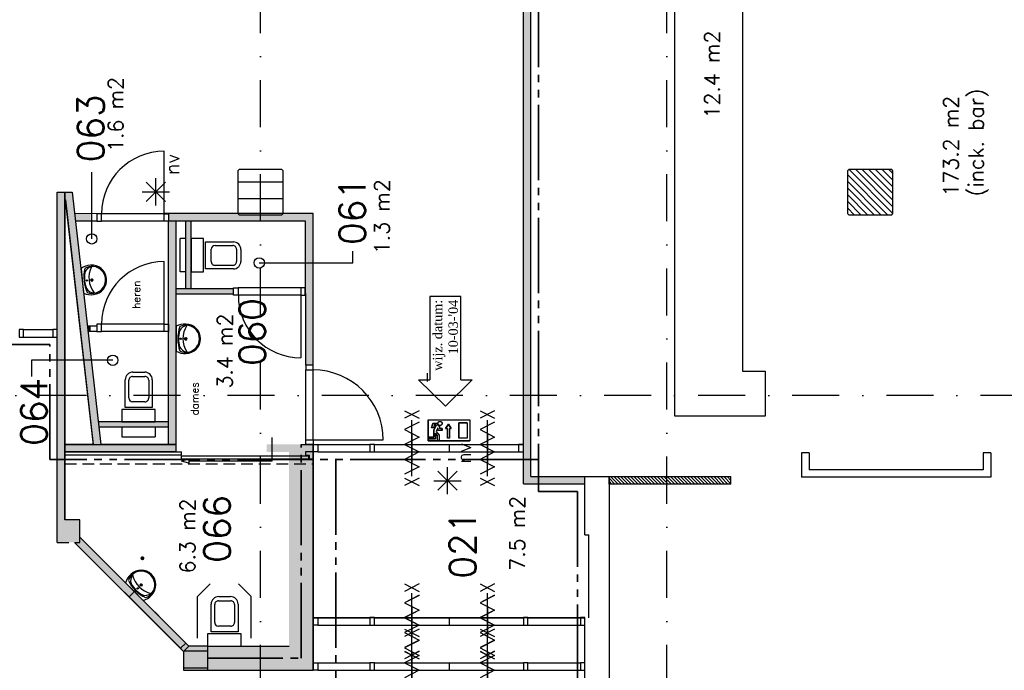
# Model space of a CAD drawing. Extents: x 36324 to 146208, y -50294 to 26426.
# Tile 9 of 39: x 58564 to 71644, y -27853 to -19212. Entities that reach past the tile are written whole.
import ezdxf
from ezdxf.enums import TextEntityAlignment as Align

# ---------------------------------------------------------------- set-up
doc = ezdxf.new("R2010")
doc.units = 0
doc.header["$LTSCALE"] = 100
for name, pattern in [('B0302', [12.5, 6.25, -3.125, 0, -3.125]), ('B0701', [2.34375, 1.5625, -0.78125]), ('B0804', [15, 10, -1, 1, -1, 1, -1])]:
    doc.linetypes.add(name, pattern=pattern)
for name, color, linetype in [('Bouwkundig', 253, 'CONTINUOUS'), ('Bouwkundig hatch', 254, 'CONTINUOUS'), ('Bouwkundig tekst', 252, 'CONTINUOUS'), ('Stramien', 252, 'B0302')]:
    doc.layers.add(name, color=color, linetype=linetype)
doc.layers.add('brandscheiding', color=40, linetype='B0804', lineweight=35)
doc.styles.add('bouwk tekst', font='romans.shx')
doc.styles.get("Standard").update_dxf_attribs({"font": 'romans.shx'})

# ---------------------------------------------------------------- blocks, each defined once
blk = doc.blocks.new('*U3')
at = {"layer": 'Bouwkundig', "color": 0, "linetype": 'ByBlock'}
for p, q in [((-24, 204), (-24, 221)), ((-22, 201), (-22, 224)), ((-21, 198), (-21, 227)), ((-19, 196), (-19, 229)), ((-18, 195), (-18, 230)), ((-16, 193), (-16, 232)), ((-15, 192), (-15, 233)), ((-13, 191), (-13, 234)), ((-12, 190), (-12, 235)), ((-10, 190), (-10, 235)), ((-9, 189), (-9, 236)), ((-7, 189), (-7, 236)), ((-6, 188), (-6, 237)), ((-4, 188), (-4, 237)), ((-3, 188), (-3, 237)), ((-1, 188), (-1, 237)), ((0, 188), (0, 237)), ((2, 188), (2, 237)), ((3, 188), (3, 237)), ((5, 188), (5, 237)), ((6, 188), (6, 237)), ((8, 189), (8, 236)), ((9, 189), (9, 236)), ((11, 190), (11, 235)), ((12, 191), (12, 234)), ((14, 192), (14, 233)), ((15, 193), (15, 232)), ((17, 194), (17, 231)), ((18, 195), (18, 230)), ((20, 197), (20, 228)), ((21, 199), (21, 226)), ((23, 202), (23, 223)), ((24, 206), (24, 219))]:
    blk.add_line(p, q, dxfattribs=at)
blk = doc.blocks.new('Wastafel.12')
at = {"layer": 'Bouwkundig', "color": 0, "linetype": 'Continuous'}
blk.add_line((-275, 0), (275, 0), dxfattribs=at)
for centre, radius in [((0, 212), 25), ((0, 100), 15)]:
    blk.add_circle(centre, radius, dxfattribs=at)
for centre, radius, start, end in [((0, 215), 325, 0, 179.99), ((0, 215), 300, 333.4391, 206.5609), ((-92, 257), 200, 186.4199, 245.4056), ((0, 692), 542, 237.5664, 302.4336), ((92, 257), 200, 294.5944, 353.5801), ((74, 195), 400, 177.0675, 209.1096), ((0, 890), 852, 251.644, 288.356), ((0, 675), 625, 253.7398, 286.2602), ((-74, 195), 400, 330.8904, 2.9325)]:
    blk.add_arc(centre, radius, start, end, dxfattribs=at)
blk.add_blockref('*U3', (0, 0), dxfattribs=at)
blk = doc.blocks.new('wastafel')
at = {"layer": 'Bouwkundig', "color": 0, "linetype": 'Continuous', "xscale": 0.5999999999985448, "yscale": 0.5999999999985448, "zscale": 0.5999999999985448}
blk.add_blockref('Wastafel.12', (0, 0), dxfattribs=at)

msp = doc.modelspace()

# ---------------------------------------------------------------- hatches: boundary and pattern name
at = {"layer": 'Bouwkundig hatch', "linetype": 'Continuous', "ltscale": 0.2}
for points in [[(65256.9, -17427.2), (65256.9, -22068.4), (65354.4, -22068.4), (65354.4, -21193.6), (65355.9, -21193.6), (65355.9, -17427.2)], [(59295.7, -21787.7), (59307, -21887.7), (59507.4, -21887.7), (59507.4, -21788.7)], [(65256.9, -22068.4), (65256.9, -25378), (66073.3, -25378), (66073.3, -25279), (65355.9, -25279), (65355.9, -23846.7), (65354.4, -23846.7), (65354.4, -22068.4)], [(59464.8, -23282.7), (59472.7, -23352.7), (59507.4, -23352.7), (59507.4, -23282.7)]]:
    msp.add_hatch(color=256, dxfattribs=at).paths.add_polyline_path(points)
at = {"layer": 'Bouwkundig hatch', "linetype": 'Continuous'}
h = msp.add_hatch(dxfattribs=at)
h.set_pattern_fill('ANSI31', color=256, scale=500, angle=90, style=0)
h.set_pattern_definition([(135, (56555.116, -131478.473), (-44.194174, -44.194174), [])])
h.paths.add_polyline_path([(70148.3, -21802.7), (70163.3, -21787.7), (70163.3, -21217.7), (70148.3, -21202.7), (69578.3, -21202.7), (69563.3, -21217.7), (69563.3, -21787.7), (69578.3, -21802.7)])
for points in [[(59063.3, -25853.7), (59063.3, -26153.7), (59363.3, -26153.7), (59363.3, -25853.7), (59163.3, -25853.7), (59163.3, -24852.7), (59162.3, -21602.7), (59173.8, -21602.7), (59541.8, -24852.7), (59642.5, -24852.7), (59263.4, -21502.7), (59063.3, -21502.7)], [(60543.3, -21787.7), (60543.3, -21887.7), (62363.3, -21887.7), (62364.3, -23798.9), (62463.3, -23798.9), (62463.3, -21787.7), (62063.3, -21787.7), (62048.3, -21802.7), (61478.3, -21802.7), (61463.3, -21787.7)], [(60543.3, -24852.7), (60643.3, -24852.7), (60643.3, -23449.3), (60642.3, -23218.3, -0.0010688), (60643.3, -23218.3), (60643.3, -21887.7), (60543.3, -21887.7)], [(60773.3, -22787.7), (60843.3, -22787.7), (60843.3, -21887.7), (60773.3, -21887.7)], [(60643.3, -22787.7), (60643.3, -22857.7), (61405.3, -22857.7), (61405.3, -22787.7)], [(59608.5, -24552.7), (59616.4, -24622.7), (60543.3, -24622.7), (60543.3, -24552.7)], [(59642.3, -24852.7), (59163.3, -24852.7), (59163.3, -24952.7), (60643.3, -24952.7), (60643.3, -24852.7)], [(62143.3, -27532.7), (61062.3, -27532.7), (61062.3, -27852.7), (62463.3, -27852.7), (62463.3, -27753.7), (62463.3, -24852.7), (62364.3, -24852.7), (62143.3, -24852.7)], [(61843.3, -24852.7), (61843.3, -24952.7), (62143.3, -24952.7), (62143.3, -24852.7)], [(59960.6, -26821.6), (60008.4, -26728.4), (59363.3, -26083.2), (59363.3, -26153.7), (59292.8, -26153.7)], [(60194.4, -26339.1, 1), (60194.4, -26391.2, 1)], [(60742.3, -27603.2), (60812.8, -27532.7), (60008.4, -26728.4), (59960.6, -26821.6)], [(60812.8, -27532.7), (60742.3, -27603.2), (60742.3, -27852.7), (61062.3, -27852.7), (61062.3, -27532.7), (61061.1, -27532.7)]]:
    msp.add_hatch(color=256, dxfattribs=at).paths.add_polyline_path(points)
h = msp.add_hatch(dxfattribs=at)
h.set_pattern_fill('ANSI31', color=256, scale=250, angle=90, style=0)
h.set_pattern_definition([(135, (55777.518, -168084.84), (-22.097087, -22.097087), [])])
h.paths.add_polyline_path([(68013.3, -25380), (68013.3, -25279), (66393.3, -25279), (66393.3, -25380)])

# ---------------------------------------------------------------- linework, layer by layer
at = {"layer": 'Bouwkundig', "linetype": 'Continuous'}
for p, q in [((60483.1, -21789.2), (60483.1, -20959.2)), ((59521.2, -22122.9), (59521.2, -21238.6)), ((60373.5, -21679.2), (60373.5, -21317.6)), ((60501.1, -21625.6), (60245.4, -21369.9)), ((60245.4, -21625.6), (60499.8, -21371.2)), ((62062.8, -21369), (61462.8, -21369)), ((60192.7, -21498.4), (60552.5, -21498.4)), ((62062.8, -21591.6), (61462.8, -21591.6)), ((59589, -21789.2), (59295.3, -21788.2)), ((62462.8, -21788.2), (60483.1, -21788.2)), ((62462.8, -23799.4), (62462.8, -21788.2)), ((59589, -21888.2), (59306.6, -21888.2)), ((62362.8, -21888.2), (60483.1, -21888.2)), ((60542.8, -24853.2), (60542.8, -21888.2)), ((60642.8, -24853.2), (60642.8, -21888.2)), ((60772.8, -22788.2), (60772.8, -21888.2)), ((60842.8, -22788.2), (60842.8, -21888.2)), ((62363.8, -23799.4), (62362.8, -21888.2)), ((60772.8, -22117.3), (60695.7, -22117.3)), ((60695.7, -22561.3), (60695.7, -22117.3)), ((62989.3, -22442.5), (62989.3, -22286.7)), ((60483.1, -23254.2), (60483.1, -22424.2)), ((61747, -22442.5), (62989.3, -22442.5)), ((60772.8, -22561.3), (60695.7, -22561.3)), ((61409, -22788.2), (60642.8, -22788.2)), ((61409, -22858.2), (60642.8, -22858.2)), ((62299, -22871.3), (62299, -23701.3)), ((64014.2, -22890.5), (64014.2, -23995.5)), ((64426.2, -22890.5), (64014.2, -22890.5)), ((64426.2, -23995.5), (64426.2, -22890.5)), ((59799.6, -23735.2), (58723.1, -23735.2)), ((58723.1, -23735.2), (58723.1, -23950.7)), ((63983, -24015.6), (63983, -23905.7)), ((63864.2, -23995.5), (64220.2, -24346.5)), ((63864.2, -23995.5), (64014.2, -23995.5)), ((64220.2, -24346.5), (64576.2, -23995.5)), ((64426.2, -23995.5), (64576.2, -23995.5)), ((60542.8, -24553.2), (59608.1, -24553.2)), ((63990.4, -24528.1), (63990.4, -24805.5)), ((63990.4, -24528.1), (64545.3, -24528.1)), ((64050.5, -24574.3), (64035.5, -24634.4)), ((64111.5, -24574.3), (64050.5, -24574.3)), ((64259.5, -24585.5), (64222.5, -24641)), ((64296.5, -24641), (64259.5, -24585.5)), ((64397.3, -24565.1), (64397.3, -24768.5)), ((64508.3, -24565.1), (64397.3, -24565.1)), ((64508.3, -24565.1), (64508.3, -24768.5)), ((64545.3, -24528.1), (64545.3, -24805.5)), ((60542.8, -24623.2), (59616, -24623.2)), ((59920.3, -24623.2), (59920.3, -24754.2)), ((60364.3, -24623.2), (60364.3, -24754.2)), ((64059.3, -24634.4), (64035.5, -24634.4)), ((64068.6, -24597.5), (64059.3, -24634.4)), ((64095.5, -24597.5), (64064.4, -24665.9)), ((64064.4, -24665.9), (64064.4, -24754.7)), ((64068.6, -24597.5), (64095.5, -24597.5)), ((64087.5, -24703.8), (64115.3, -24739.5)), ((64087.5, -24777.8), (64087.5, -24703.8)), ((64098.4, -24680.1), (64138.4, -24731.6)), ((64119.9, -24633.2), (64098.5, -24680.3)), ((64119.9, -24633.2), (64119.9, -24666.8)), ((64175.4, -24666.8), (64119.9, -24666.8)), ((64143, -24610.2), (64143, -24643.7)), ((64175.4, -24643.7), (64143, -24643.7)), ((64175.4, -24666.8), (64175.4, -24643.7)), ((64222.5, -24641), (64245.6, -24641)), ((64245.6, -24770.5), (64245.6, -24641)), ((64273.3, -24770.5), (64273.3, -24641)), ((64273.3, -24641), (64296.5, -24641)), ((59920.3, -24754.2), (60364.3, -24754.2)), ((61912.2, -24762.3), (61912.2, -25074)), ((62462.8, -24793.5), (63392.8, -24793.5)), ((63990.4, -24805.5), (64545.3, -24805.5)), ((63999.7, -24754.7), (63999.7, -24777.8)), ((64064.4, -24754.7), (63999.7, -24754.7)), ((63999.7, -24777.8), (64087.5, -24777.8)), ((64115.3, -24800.9), (64115.3, -24739.5)), ((64138.4, -24800.9), (64115.3, -24800.9)), ((64138.4, -24731.6), (64138.4, -24800.9)), ((64508.3, -24768.5), (64397.3, -24768.5)), ((59162.3, -25108.7), (59163.1, -24953.2)), ((59163.1, -24953.2), (60712.6, -24953.5)), ((60712.6, -24993.5), (60712.6, -24953.5)), ((59168.1, -24993.2), (60712.6, -24993.5)), ((60712.6, -25003.6), (62406.8, -25003.6)), ((60712.6, -25043.6), (60712.6, -25003.6)), ((60712.6, -25043.6), (62406.8, -25043.6)), ((60809.2, -25048.2), (60712.6, -25074)), ((60809.2, -25099.9), (60712.6, -25074)), ((60809.2, -25048.2), (60809.2, -25099.9)), ((61912.2, -25074), (60809.2, -25074)), ((62412.8, -24998.5), (62362.8, -24998.5)), ((62406.8, -25043.6), (62406.8, -25003.6)), ((62412.8, -25043.5), (62412.8, -24998.5)), ((64375.6, -25461.9), (64119.8, -25206.1)), ((64119.8, -25461.9), (64374.3, -25207.4)), ((64248, -25515.5), (64248, -25153.8)), ((64067.1, -25334.6), (64427, -25334.6)), ((66392.8, -25279.5), (68012.8, -25279.5)), ((66392.8, -25380.5), (66392.8, -25279.5)), ((68012.8, -25380.5), (66392.8, -25380.5)), ((60741.8, -27603.7), (59292.3, -26154.2)), ((60812.3, -27533.2), (59362.8, -26083.7)), ((66072.8, -26053.2), (66122.8, -26053.2)), ((66122.8, -27154.2), (66122.8, -26053.2)), ((60924.3, -26873.5), (61095, -26702.6)), ((61641, -26873.5), (61470.3, -26702.6)), ((60924.3, -27425.4), (60924.3, -26873.5)), ((61641, -27425.4), (61641, -26873.5)), ((61061.8, -27600.4), (60745.2, -27600.4)), ((61061.8, -27822.9), (60741.8, -27822.9))]:
    msp.add_line(p, q, dxfattribs=at)
at = {"layer": 'Bouwkundig', "linetype": 'B0701'}
for p, q in [((59162.3, -25108.7), (62462.8, -25109)), ((62462.8, -25109), (62462.8, -25043.5)), ((59062.8, -26154.2), (59362.8, -26154.2)), ((59292.3, -26154.2), (60741.8, -27603.7)), ((59363.1, -26083.5), (60812.6, -27533))]:
    msp.add_line(p, q, dxfattribs=at)
at = {"layer": 'Bouwkundig', "linetype": 'Continuous'}
for points in [[(68465.8, -24479.5), (67265.8, -24479.5), (67265.8, -15579.6), (68465.8, -15579.6), (68465.8, -16790.2), (68165.8, -16790.2), (68165.8, -23879.5), (68465.8, -23879.5), (68465.8, -24479.5)], [(65256.5, -25378.5), (65256.5, -17427.7)], [(65355.5, -25279.5), (65355.5, -17427.7)], [(61462.8, -21788.2), (61477.8, -21803.2), (62047.8, -21803.2), (62062.8, -21788.2), (62062.8, -21218.2), (62047.8, -21203.2), (61477.8, -21203.2), (61462.8, -21218.2), (61462.8, -21788.2)], [(69562.8, -21788.2), (69577.8, -21803.2), (70147.8, -21803.2), (70162.8, -21788.2), (70162.8, -21218.2), (70147.8, -21203.2), (69577.8, -21203.2), (69562.8, -21218.2), (69562.8, -21788.2)], [(59062.8, -25854.2), (59063.8, -21503.2)], [(59062.8, -25854.2), (59062.8, -21503.2)], [(59062.8, -21503.2), (59263, -21503.2)], [(59163.8, -21503.2), (59162.8, -25854.2)], [(59162.8, -21503.2), (59262.8, -21503.2), (59641.8, -24853.2)], [(59162.8, -24853.2), (59162.8, -21503.2)], [(59263, -21503.2), (59642, -24853.1)], [(59263.1, -21504), (59642, -24853.1)], [(59161.9, -21603.2), (59173.3, -21603.2), (59541.3, -24853.2)], [(59162.8, -24853.2), (59161.9, -21603.2)], [(59162.8, -21603.2), (59173.3, -21603.2), (59541.3, -24853.2)], [(59542.7, -24864.4), (59173.6, -21602.4)], [(60483.1, -21789.2), (59652.8, -21789.2)], [(60483.1, -21888.2), (59652.8, -21888.2)], [(61032.8, -22522.3), (61032.8, -22164.3), (61402.8, -22164.3)], [(61159.8, -22211.3), (61395.8, -22211.3)], [(61109.8, -22425.3), (61109.8, -22261.3)], [(61445.8, -22261.3), (61445.8, -22425.3)], [(61502.8, -22264.3), (61502.8, -22422.3)], [(61395.8, -22475.3), (61159.8, -22475.3)], [(61402.8, -22522.3), (61032.8, -22522.3)], [(62299, -22772.3), (61468.7, -22772.3)], [(62299, -22871.3), (61468.7, -22871.3)], [(60483.1, -23254.2), (59652.8, -23254.2)], [(58615.2, -23328.5), (59002.6, -23328.5)], [(59589, -23283.2), (59464.4, -23283.2)], [(59589, -23353.2), (59472.3, -23353.2)], [(60483.1, -23353.2), (59652.8, -23353.2)], [(58615.2, -23427.5), (59002.6, -23427.5)], [(60067.3, -23893.2), (60225.3, -23893.2)], [(62363.8, -24793.5), (62363.8, -23863.2)], [(62462.8, -24793.5), (62462.8, -23863.2)], [(60325.3, -24363.2), (59967.3, -24363.2), (59967.3, -23993.2)], [(60014.3, -24236.2), (60014.3, -24000.2)], [(60064.3, -23950.2), (60228.3, -23950.2)], [(60278.3, -24000.2), (60278.3, -24236.2)], [(60325.3, -23993.2), (60325.3, -24363.2)], [(60228.3, -24286.2), (60064.3, -24286.2)], [(63870.8, -24405.7), (63677.3, -24505.7)], [(63677.3, -24405.7), (63870.8, -24505.7)], [(64873.8, -24405.7), (64680.3, -24505.7)], [(64680.3, -24405.7), (64873.8, -24505.7)], [(63870.8, -24556.7), (63677.3, -24655.7), (63870.8, -24754.7), (63677.3, -24853.7), (63870.8, -24952.7), (63677.3, -25051.7), (63870.8, -25150.7), (63677.3, -25249.7)], [(63773.8, -25275.7), (63773.8, -24530.7)], [(63990.4, -24805.5), (63990.4, -24528.1), (64545.3, -24528.1), (64545.3, -24805.5), (63990.4, -24805.5)], [(63999.7, -24777.8), (63999.7, -24754.7), (64064.4, -24754.7), (64064.4, -24665.9), (64095.5, -24597.5), (64068.6, -24597.5), (64059.3, -24634.4), (64035.5, -24634.4), (64050.5, -24574.3), (64111.5, -24574.3), (64112, -24580.2), (64112.5, -24582.7), (64113.2, -24585.2), (64114.2, -24587.9), (64115.8, -24591.4), (64117.5, -24594.2), (64118.7, -24596), (64120.7, -24598.4), (64122.5, -24600.2), (64125.3, -24602.7), (64128, -24604.7), (64131, -24606.4), (64134, -24607.8), (64138.1, -24609.2), (64141.1, -24609.8), (64143, -24610.5), (64143, -24643.7), (64175.4, -24643.7), (64175.4, -24666.8), (64119.9, -24666.8), (64119.9, -24633.2), (64098.5, -24680.3), (64138.4, -24731.6), (64138.4, -24800.9), (64115.3, -24800.9), (64115.3, -24739.5), (64087.5, -24703.8), (64087.5, -24777.8), (63999.7, -24777.8)], [(64111.5, -24574.3), (64111.5, -24574.7), (64111.5, -24575.2), (64111.5, -24575.6), (64111.5, -24576), (64111.6, -24576.4), (64111.6, -24576.8), (64111.6, -24577.2), (64111.7, -24577.6), (64111.7, -24578), (64111.7, -24578.4), (64111.8, -24578.8), (64111.8, -24579.2), (64111.9, -24579.6), (64112, -24580), (64112, -24580.4), (64112.1, -24580.8), (64112.2, -24581.2), (64112.2, -24581.6), (64112.3, -24582), (64112.4, -24582.4), (64112.5, -24582.8), (64112.6, -24583.2), (64112.7, -24583.6), (64112.8, -24584), (64112.9, -24584.4), (64113, -24584.8), (64113.2, -24585.2), (64113.3, -24585.5), (64113.4, -24585.9), (64113.5, -24586.3), (64113.7, -24586.7), (64113.8, -24587.1), (64114, -24587.5), (64114.1, -24587.8), (64114.3, -24588.2), (64114.4, -24588.6), (64114.6, -24589), (64114.8, -24589.3), (64114.9, -24589.7), (64115.1, -24590.1), (64115.3, -24590.4), (64115.5, -24590.8), (64115.7, -24591.2), (64115.9, -24591.5), (64116, -24591.9), (64116.3, -24592.2), (64116.5, -24592.6), (64116.7, -24592.9), (64116.9, -24593.3), (64117.1, -24593.6), (64117.3, -24594), (64117.5, -24594.3), (64117.8, -24594.6), (64118, -24595), (64118.2, -24595.3), (64118.5, -24595.6), (64118.7, -24596), (64118.9, -24596.3), (64119.2, -24596.6), (64119.5, -24596.9), (64119.7, -24597.3), (64120, -24597.6), (64120.2, -24597.9), (64120.5, -24598.2), (64120.8, -24598.5), (64121, -24598.8), (64121.3, -24599.1), (64121.6, -24599.4), (64121.9, -24599.7), (64122.2, -24600), (64122.5, -24600.2), (64122.8, -24600.5), (64123.1, -24600.8), (64123.4, -24601.1), (64123.7, -24601.4), (64124, -24601.6), (64124.3, -24601.9), (64124.6, -24602.2), (64124.9, -24602.4), (64125.2, -24602.7), (64125.5, -24602.9), (64125.9, -24603.2), (64126.2, -24603.4), (64126.5, -24603.6), (64126.8, -24603.9), (64127.2, -24604.1), (64127.5, -24604.3), (64127.9, -24604.6), (64128.2, -24604.8), (64128.5, -24605), (64128.9, -24605.2), (64129.2, -24605.4), (64129.6, -24605.6), (64129.9, -24605.8), (64130.3, -24606), (64130.7, -24606.2), (64131, -24606.4), (64131.4, -24606.6), (64131.7, -24606.8), (64132.1, -24607), (64132.5, -24607.1), (64132.9, -24607.3), (64133.2, -24607.5), (64133.6, -24607.6), (64134, -24607.8), (64134.4, -24607.9), (64134.7, -24608.1), (64135.1, -24608.2), (64135.5, -24608.4), (64135.9, -24608.5), (64136.3, -24608.6), (64136.6, -24608.7), (64137, -24608.9), (64137.4, -24609), (64137.8, -24609.1), (64138.2, -24609.2), (64138.6, -24609.3), (64139, -24609.4), (64139.4, -24609.5), (64139.8, -24609.6), (64140.2, -24609.7), (64140.6, -24609.8), (64141, -24609.8), (64141.4, -24609.9), (64141.8, -24610), (64142.2, -24610), (64142.6, -24610.1), (64143, -24610.2)], [(64167.2, -24554.7), (64168.2, -24555.7), (64169.1, -24556.7), (64169.9, -24557.8), (64170.7, -24558.9), (64171.4, -24560.1), (64172.1, -24561.3), (64172.7, -24562.5), (64173.3, -24563.7), (64173.7, -24565), (64174.2, -24566.3), (64174.5, -24567.6), (64174.8, -24568.9), (64175.1, -24570.3), (64175.2, -24571.6), (64175.3, -24573), (64175.4, -24574.3), (64175.3, -24575.7), (64175.2, -24577.1), (64175.1, -24578.4), (64174.8, -24579.8), (64174.5, -24581.1), (64174.2, -24582.4), (64173.7, -24583.7), (64173.3, -24585), (64172.7, -24586.2), (64172.1, -24587.4), (64171.4, -24588.6), (64170.7, -24589.8), (64169.9, -24590.9), (64169.1, -24591.9), (64168.2, -24593), (64167.2, -24594), (64166.3, -24594.9), (64165.2, -24595.8), (64164.1, -24596.6), (64163, -24597.4), (64161.9, -24598.1), (64160.7, -24598.8), (64159.5, -24599.4), (64158.2, -24600), (64157, -24600.5), (64155.7, -24600.9), (64154.4, -24601.3), (64153, -24601.5), (64151.7, -24601.8), (64150.3, -24601.9), (64149, -24602), (64147.6, -24602.1), (64146.3, -24602), (64144.9, -24601.9), (64143.5, -24601.8), (64142.2, -24601.5), (64140.9, -24601.3), (64139.6, -24600.9), (64138.3, -24600.5), (64137, -24600), (64135.8, -24599.4), (64134.5, -24598.8), (64133.4, -24598.1), (64132.2, -24597.4), (64131.1, -24596.6), (64130, -24595.8), (64129, -24594.9), (64128, -24594), (64127.1, -24593), (64126.2, -24591.9), (64125.3, -24590.9), (64124.6, -24589.8), (64123.8, -24588.6), (64123.1, -24587.4), (64122.5, -24586.2), (64122, -24585), (64121.5, -24583.7), (64121.1, -24582.4), (64120.7, -24581.1), (64120.4, -24579.8), (64120.2, -24578.4), (64120, -24577.1), (64119.9, -24575.7), (64119.9, -24574.3), (64119.9, -24573), (64120, -24571.6), (64120.2, -24570.3), (64120.4, -24568.9), (64120.7, -24567.6), (64121.1, -24566.3), (64121.5, -24565), (64122, -24563.7), (64122.5, -24562.5), (64123.1, -24561.3), (64123.8, -24560.1), (64124.6, -24558.9), (64125.3, -24557.8), (64126.2, -24556.7), (64127.1, -24555.7), (64128, -24554.7), (64129, -24553.8), (64130, -24552.9), (64131.1, -24552.1), (64132.2, -24551.3), (64133.4, -24550.5), (64134.5, -24549.9), (64135.8, -24549.3), (64137, -24548.7), (64138.3, -24548.2), (64139.6, -24547.8), (64140.9, -24547.4), (64142.2, -24547.1), (64143.6, -24546.9), (64144.9, -24546.7), (64146.3, -24546.6), (64147.6, -24546.6), (64149, -24546.6), (64150.3, -24546.7), (64151.7, -24546.9), (64153, -24547.1), (64154.4, -24547.4), (64155.7, -24547.8), (64157, -24548.2), (64158.2, -24548.7), (64159.5, -24549.3), (64160.7, -24549.9), (64161.9, -24550.5), (64163, -24551.3), (64164.1, -24552.1), (64165.2, -24552.9), (64166.3, -24553.8), (64167.2, -24554.7)], [(64120.2, -24570.3), (64121.3, -24565.6), (64123.6, -24560.5), (64126.3, -24556.6), (64128.7, -24554.1), (64132.4, -24551.1), (64136.3, -24549), (64141.9, -24547.2), (64149.3, -24546.6), (64155.5, -24547.7), (64159.6, -24549.3), (64161.7, -24550.4), (64164.3, -24552.2), (64166.5, -24554), (64169.6, -24557.4), (64171.9, -24560.9), (64173.8, -24565.2), (64175.2, -24571), (64175.4, -24575.2), (64175, -24578.8), (64173.5, -24584.4), (64171.9, -24587.8), (64168.9, -24592.2), (64164.5, -24596.4), (64161.7, -24598.3), (64157.3, -24600.4), (64152.9, -24601.6), (64146.2, -24602), (64140.2, -24601.1), (64135.9, -24599.5), (64132.6, -24597.7), (64129.4, -24595.3), (64126.1, -24591.9), (64123.4, -24587.9), (64121.9, -24584.6), (64120.6, -24580.4), (64120.1, -24577.6), (64119.9, -24573), (64120.2, -24570.3)], [(64273.3, -24770.5), (64245.6, -24770.5), (64245.6, -24641), (64222.5, -24641), (64259.5, -24585.5), (64296.5, -24641), (64273.3, -24641), (64273.3, -24770.5)], [(64397.3, -24768.5), (64397.3, -24565.1), (64508.3, -24565.1), (64508.3, -24768.5), (64397.3, -24768.5)], [(64873.8, -24556.7), (64680.3, -24655.7), (64873.8, -24754.7), (64680.3, -24853.7), (64873.8, -24952.7), (64680.3, -25051.7), (64873.8, -25150.7), (64680.3, -25249.7)], [(64776.8, -25275.7), (64776.8, -24530.7)], [(63773.8, -24703.2), (63773.8, -24903.2), (63773.8, -25103.2)], [(64776.8, -24703.2), (64776.8, -24903.2), (64776.8, -25103.2)], [(59162.8, -24853.2), (59641.8, -24853.2)], [(59162.8, -24853.2), (59540.2, -24853.2)], [(59541.3, -24853.2), (59162.8, -24853.2)], [(59162.8, -25854.2), (59162.8, -24853.2)], [(59162.8, -24853.2), (60642.8, -24853.2)], [(59162.8, -25854.2), (59162.8, -24953.2)], [(60642.8, -24953.2), (59162.8, -24953.2)], [(60642.8, -24853.2), (59641.8, -24853.2)], [(60642.8, -24953.5), (60642.8, -24853.5)], [(61061.8, -27853.2), (62462.8, -27853.2), (62462.8, -24953.2)], [(62302.8, -24853.2), (62462.8, -24853.2)], [(62412.8, -25043.5), (62462.8, -25043.5), (62462.8, -24953.5), (62362.8, -24953.5), (62362.8, -24998.5)], [(62462.8, -24853.2), (62462.8, -27853.2)], [(62462.8, -24953.2), (62462.8, -25053.2)], [(62462.8, -24953.2), (62462.8, -27853.2)], [(62522.6, -24853.5), (63215.8, -24853.5)], [(62522.6, -24952.5), (63215.8, -24952.5)], [(63279.7, -24853.5), (65256, -24853.5)], [(63279.7, -24952.5), (65256, -24952.5)], [(64267.8, -24853.2), (64267.8, -24903.2), (64267.8, -24952.2)], [(69051.7, -24965.1), (68951.7, -24965.1)], [(68951.7, -24965.1), (68951.7, -25289.2)], [(69051.7, -24965.1), (69051.7, -25189.2)], [(71462.8, -24965.1), (71362.8, -24966.4)], [(71362.8, -24965.1), (71362.8, -25189.2)], [(71462.8, -24965.1), (71462.8, -25289.2)], [(71362.8, -25189.2), (69051.7, -25189.2)], [(63870.8, -25300.7), (63677.3, -25400.7)], [(63677.3, -25300.7), (63870.8, -25400.7)], [(64873.8, -25300.7), (64680.3, -25400.7)], [(64680.3, -25300.7), (64873.8, -25400.7)], [(65355.5, -25279.5), (66072.8, -25279.5)], [(66392.8, -25279.5), (66392.8, -30033.2), (66072.8, -30033.2), (66072.8, -27154.2)], [(66072.8, -26053.2), (66072.8, -25279.5), (66392.8, -25279.5)], [(68012.8, -25380.5), (68012.8, -25280.5)], [(71462.8, -25289.2), (68951.7, -25289.2)], [(65256.5, -25378.5), (66072.8, -25378.5)], [(59062.8, -26154.2), (59062.8, -25854.2)], [(59362.8, -25854.2), (59162.8, -25854.2)], [(59362.8, -26154.2), (59362.8, -25854.2)], [(59362.8, -25954.2), (59362.8, -25854.2)], [(59362.8, -26083.2), (59362.8, -25954.2)], [(60769.8, -27490.5), (59404.8, -26125.8)], [(60699.1, -27561.2), (59334.2, -26196.3)], [(60095.3, -26799.2), (60051.8, -26843.2), (60020.3, -26875.2)], [(63870.8, -26705.7), (63677.3, -26805.7)], [(63677.3, -26705.7), (63870.8, -26805.7)], [(63677.3, -26706.5), (63870.8, -26806.5)], [(63870.8, -26706.5), (63677.3, -26806.5)], [(64873.8, -26705.7), (64680.3, -26805.7)], [(64680.3, -26705.7), (64873.8, -26805.7)], [(64680.3, -26706.5), (64873.8, -26806.5)], [(64873.8, -26706.5), (64680.3, -26806.5)], [(61204.7, -26930.2), (61368.7, -26930.2)], [(61207.7, -26873.2), (61365.7, -26873.2)], [(63870.8, -26856.7), (63677.3, -26955.7), (63870.8, -27054.7), (63677.3, -27153.7), (63870.8, -27252.7), (63677.3, -27351.7), (63870.8, -27450.7), (63677.3, -27549.7)], [(63870.8, -26857.5), (63677.3, -26956.5), (63870.8, -27055.5), (63677.3, -27154.5), (63870.8, -27253.5), (63677.3, -27352.5), (63870.8, -27451.5), (63677.3, -27550.5)], [(63773.8, -27575.7), (63773.8, -26830.7)], [(63773.8, -27576.5), (63773.8, -26831.5)], [(64873.8, -26856.7), (64680.3, -26955.7), (64873.8, -27054.7), (64680.3, -27153.7), (64873.8, -27252.7), (64680.3, -27351.7), (64873.8, -27450.7), (64680.3, -27549.7)], [(64873.8, -26857.5), (64680.3, -26956.5), (64873.8, -27055.5), (64680.3, -27154.5), (64873.8, -27253.5), (64680.3, -27352.5), (64873.8, -27451.5), (64680.3, -27550.5)], [(64776.8, -27575.7), (64776.8, -26830.7)], [(64776.8, -27576.5), (64776.8, -26831.5)], [(61465.7, -27343.2), (61107.7, -27343.2), (61107.7, -26973.2)], [(61154.7, -27216.2), (61154.7, -26980.2)], [(61418.7, -26980.2), (61418.7, -27216.2)], [(61465.7, -26973.2), (61465.7, -27343.2)], [(63773.8, -27003.2), (63773.8, -27203.2), (63773.8, -27403.2)], [(63773.8, -27004), (63773.8, -27204), (63773.8, -27404)], [(64776.8, -27003.2), (64776.8, -27203.2), (64776.8, -27403.2)], [(64776.8, -27004), (64776.8, -27204), (64776.8, -27404)], [(62522.6, -27153.5), (63215.8, -27153.5)], [(62522.6, -27154.2), (63215.8, -27154.2)], [(63279.7, -27153.5), (65256, -27153.5)], [(63279.7, -27154.2), (65256, -27154.2)], [(64267.8, -27153.2), (64267.8, -27203.2), (64267.8, -27252.2)], [(64267.8, -27154), (64267.8, -27204), (64267.8, -27253)], [(65315.7, -27153.5), (66013.1, -27153.5)], [(65315.7, -27154.2), (66072.8, -27154.2)], [(61368.7, -27266.2), (61204.7, -27266.2)], [(62522.6, -27252.5), (63215.8, -27252.5)], [(62522.6, -27253.2), (63215.8, -27253.2)], [(63279.7, -27252.5), (65256, -27252.5)], [(63279.7, -27253.2), (65256, -27253.2)], [(63870.8, -27305.7), (63677.3, -27405.7)], [(63677.3, -27305.7), (63870.8, -27405.7)], [(64873.8, -27305.7), (64680.3, -27405.7)], [(64680.3, -27305.7), (64873.8, -27405.7)], [(65315.7, -27252.5), (66013.1, -27252.5)], [(65315.7, -27253.2), (66013.1, -27253.2)], [(63870.8, -27456.7), (63677.3, -27555.7), (63870.8, -27654.7), (63677.3, -27753.7), (63870.8, -27852.7), (63677.3, -27951.7), (63870.8, -28050.7), (63677.3, -28149.7)], [(63773.8, -28175.7), (63773.8, -27430.7)], [(64873.8, -27456.7), (64680.3, -27555.7), (64873.8, -27654.7), (64680.3, -27753.7), (64873.8, -27852.7), (64680.3, -27951.7), (64873.8, -28050.7), (64680.3, -28149.7)], [(64776.8, -28175.7), (64776.8, -27430.7)], [(61061.8, -27533.2), (62142.8, -27533.2)], [(63870.8, -27600.7), (63677.3, -27700.7)], [(63677.3, -27600.7), (63870.8, -27700.7)], [(63677.3, -27601.5), (63870.8, -27701.5)], [(63870.8, -27601.5), (63677.3, -27701.5)], [(63773.8, -27603.2), (63773.8, -27803.2), (63773.8, -28003.2)], [(64873.8, -27600.7), (64680.3, -27700.7)], [(64680.3, -27600.7), (64873.8, -27700.7)], [(64680.3, -27601.5), (64873.8, -27701.5)], [(64873.8, -27601.5), (64680.3, -27701.5)], [(64776.8, -27603.2), (64776.8, -27803.2), (64776.8, -28003.2)], [(62522.6, -27753.5), (63215.8, -27753.5)], [(62522.6, -27852.5), (63215.8, -27852.5)], [(63279.7, -27753.5), (65256, -27753.5)], [(63279.7, -27852.5), (65256, -27852.5)], [(64267.8, -27753.2), (64267.8, -27803.2), (64267.8, -27852.2)], [(65315.7, -27753.5), (66013.1, -27753.5)], [(65315.7, -27852.5), (66013.1, -27852.5)]]:
    msp.add_lwpolyline(points, dxfattribs=at)
for points in [[(62062.8, -21788.2), (62062.8, -21218.2), (62047.8, -21203.2), (61477.8, -21203.2), (61462.8, -21218.2), (61462.8, -21788.2), (61477.8, -21803.2), (62047.8, -21803.2)], [(70162.8, -21788.2), (70162.8, -21218.2), (70147.8, -21203.2), (69577.8, -21203.2), (69562.8, -21218.2), (69562.8, -21788.2), (69577.8, -21803.2), (70147.8, -21803.2)], [(59589, -21888.2), (59652.8, -21888.2), (59652.8, -21789.2), (59589, -21789.2)], [(60542.8, -21888.2), (60483.1, -21888.2), (60483.1, -21789.2), (60542.8, -21789.2)], [(61007.8, -22561.3), (61007.8, -22117.3), (60842.8, -22117.3), (60842.8, -22561.3)], [(61404.8, -22772.3), (61468.7, -22772.3), (61468.7, -22871.3), (61404.8, -22871.3)], [(62358.7, -22772.3), (62299, -22772.3), (62299, -22871.3), (62358.7, -22871.3)], [(59589, -23353.2), (59652.8, -23353.2), (59652.8, -23254.2), (59589, -23254.2)], [(60542.8, -23353.2), (60483.1, -23353.2), (60483.1, -23254.2), (60542.8, -23254.2)], [(58615.2, -23328.5), (58555.5, -23328.5), (58555.5, -23427.5), (58615.2, -23427.5)], [(59062.3, -23328.5), (59002.6, -23328.5), (59002.6, -23427.5), (59062.3, -23427.5)], [(62363.8, -23799.4), (62363.8, -23863.2), (62462.8, -23863.2), (62462.8, -23799.4)], [(60364.3, -24388.2), (59920.3, -24388.2), (59920.3, -24553.2), (60364.3, -24553.2)], [(64111.5, -24574.3), (64112.1, -24581), (64115.6, -24591), (64119.1, -24596.5), (64122.6, -24600.4), (64128.7, -24605.1), (64135.1, -24608.2), (64140, -24609.6), (64143, -24610.5), (64143, -24643.7), (64175.4, -24643.7), (64175.4, -24666.8), (64119.9, -24666.8), (64119.9, -24633.2), (64098.5, -24680.3), (64138.4, -24731.6), (64138.4, -24800.9), (64115.3, -24800.9), (64115.3, -24739.5), (64087.5, -24703.8), (64087.5, -24777.8), (63999.7, -24777.8), (63999.7, -24754.7), (64064.4, -24754.7), (64064.4, -24665.9), (64095.5, -24597.5), (64068.6, -24597.5), (64059.3, -24634.4), (64035.5, -24634.4), (64050.5, -24574.3)], [(62363.8, -24853.2), (62363.8, -24793.5), (62462.8, -24793.5), (62462.8, -24853.2)], [(62462.8, -24853.5), (62522.6, -24853.5), (62522.6, -24952.5), (62462.8, -24952.5)], [(63279.7, -24853.5), (63215.8, -24853.5), (63215.8, -24952.5), (63279.7, -24952.5)], [(65256.5, -24853.5), (65192.6, -24853.5), (65192.6, -24952.5), (65256.5, -24952.5)], [(62462.8, -27153.5), (62522.6, -27153.5), (62522.6, -27252.5), (62462.8, -27252.5)], [(62462.8, -27154.2), (62522.6, -27154.2), (62522.6, -27253.2), (62462.8, -27253.2)], [(63279.7, -27153.5), (63215.8, -27153.5), (63215.8, -27252.5), (63279.7, -27252.5)], [(63279.7, -27154.2), (63215.8, -27154.2), (63215.8, -27253.2), (63279.7, -27253.2)], [(63279.7, -27154.2), (63215.8, -27154.2), (63215.8, -27253.2), (63279.7, -27253.2)], [(65315.7, -27153.5), (65256, -27153.5), (65256, -27252.5), (65315.7, -27252.5)], [(65315.7, -27154.2), (65256, -27154.2), (65256, -27253.2), (65315.7, -27253.2)], [(66072.8, -27153.5), (66013.1, -27153.5), (66013.1, -27252.5), (66072.8, -27252.5)], [(66072.8, -27154.2), (66013.1, -27154.2), (66013.1, -27253.2), (66072.8, -27253.2)], [(61504.7, -27368.2), (61060.7, -27368.2), (61060.7, -27533.2), (61504.7, -27533.2)], [(60741.5, -27603.6), (60699.1, -27561.2), (60769.8, -27490.5), (60812.2, -27532.9)], [(61061.8, -27853.2), (61061.8, -27533.2), (60812.3, -27533.2), (60741.8, -27603.7), (60741.8, -27853.2)], [(62462.8, -27753.5), (62522.6, -27753.5), (62522.6, -27852.5), (62462.8, -27852.5)], [(63279.7, -27753.5), (63215.8, -27753.5), (63215.8, -27852.5), (63279.7, -27852.5)], [(65315.7, -27753.5), (65256, -27753.5), (65256, -27852.5), (65315.7, -27852.5)], [(66072.8, -27753.5), (66013.1, -27753.5), (66013.1, -27852.5), (66072.8, -27852.5)]]:
    msp.add_lwpolyline(points, close=True, dxfattribs=at)
for points in [[(61159.8, -22211.3, 0.4142135), (61109.8, -22261.3)], [(61445.8, -22261.3, 0.4142136), (61395.8, -22211.3)], [(61502.8, -22264.3, 0.4142136), (61402.8, -22164.3)], [(61109.8, -22425.3, 0.4142136), (61159.8, -22475.3)], [(61395.8, -22475.3, 0.4142136), (61445.8, -22425.3)], [(61402.8, -22522.3, 0.4142136), (61502.8, -22422.3)], [(60067.3, -23893.2, 0.4142136), (59967.3, -23993.2)], [(60325.3, -23993.2, 0.4142136), (60225.3, -23893.2)], [(60064.3, -23950.2, 0.4142136), (60014.3, -24000.2)], [(60278.3, -24000.2, 0.4142136), (60228.3, -23950.2)], [(60014.3, -24236.2, 0.4142135), (60064.3, -24286.2)], [(60228.3, -24286.2, 0.4142136), (60278.3, -24236.2)], [(61207.7, -26873.2, 0.4142136), (61107.7, -26973.2)], [(61204.7, -26930.2, 0.4142136), (61154.7, -26980.2)], [(61465.7, -26973.2, 0.4142136), (61365.7, -26873.2)], [(61418.7, -26980.2, 0.4142136), (61368.7, -26930.2)], [(61154.7, -27216.2, 0.4142135), (61204.7, -27266.2)], [(61368.7, -27266.2, 0.4142136), (61418.7, -27216.2)]]:
    msp.add_lwpolyline(points, format="xyb", dxfattribs=at)
for centre in [(59521.2, -22122.9), (61747, -22442.5), (59799.6, -23735.2)]:
    msp.add_circle(centre, 68.8, dxfattribs=at)
for centre, radius, start, end in [((60483.1, -21789.2), 830.2, 90, 180), ((60483.1, -23254.2), 830.2, 90, 180), ((62299, -22871.3), 830.2, 180, 270), ((62462.8, -24793.5), 930.2, 0, 90)]:
    msp.add_arc(centre, radius, start, end, dxfattribs=at)
for points in [[(59162.8, -25854.2), (59062.8, -25854.2), (59163.8, -21503.2), (59063.8, -21503.2)], [(59162.8, -21503.2), (59263.1, -21504), (59542.7, -24864.4), (59642, -24853.1)], [(62462.8, -27533.2), (62462.8, -27853.2), (61061.8, -27533.2), (61061.8, -27853.2)]]:
    msp.add_solid(points, dxfattribs=at)
at = {"layer": 'brandscheiding'}
for p, q in [((65455.5, -17343.8), (65455.5, -25053.2)), ((58962.8, -23527.5), (56262.3, -23527.5)), ((58962.8, -25053.2), (58962.8, -23527.5)), ((65455.5, -25053.2), (58962.8, -25053.2))]:
    msp.add_line(p, q, dxfattribs=at)
for points in [[(61061.8, -27693.2), (62302.8, -27693.2), (62302.8, -24853.2)], [(62762.8, -25053.2), (62762.8, -29652.2)], [(65455.5, -25053.2), (65455.5, -25478.5), (65972.8, -25478.5), (65972.8, -29652.2)]]:
    msp.add_lwpolyline(points, dxfattribs=at)
at = {"layer": 'Stramien'}
for p, q in [((61762.8, -40641.2), (61762.8, 11055.6)), ((67162.8, -40641.2), (67162.8, 11055.6)), ((145707.8, -24203.2), (36324.1, -24203.2))]:
    msp.add_line(p, q, dxfattribs=at)

# ---------------------------------------------------------------- block references
at = {"layer": 'Bouwkundig', "linetype": 'Continuous'}
for p, rotation in [((59396.4, -22681.8), 276.0000000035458), ((60642.8, -23449.8), 270), ((60087.8, -26808.3), 315.0000000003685)]:
    msp.add_blockref('wastafel', p, dxfattribs=dict(at, rotation=rotation))

# ---------------------------------------------------------------- texts
at = {"layer": 'Bouwkundig tekst', "linetype": 'Continuous'}
for s, p in [('063', (59683.8, -21105)), ('061', (63158.8, -22203.6)), ('060', (61830.1, -23810.9)), ('064', (58929.3, -24870.8)), ('066', (61362.3, -26424.5)), ('021', (64625.8, -26634.7))]:
    msp.add_text(s, height=350, rotation=90, dxfattribs=at).set_placement(p)
for p in [(60589, -21132.8), (64463.4, -24969.1)]:
    msp.add_text('nv', height=185.94, rotation=90, dxfattribs=at).set_placement(p, align=Align.MIDDLE)
at = {"layer": 'Bouwkundig tekst', "linetype": 'Continuous', "style": 'bouwk tekst'}
for s, p in [('heren', (60163.4, -23051.4)), ('dames', (60939, -24468.9))]:
    msp.add_text(s, height=100, rotation=90, dxfattribs=at).set_placement(p)
at = {"layer": 'Bouwkundig tekst', "linetype": 'Continuous', "rotation": 90, "style": 'bouwk tekst'}
for s, insert, char_height, width, attachment_point in [('12.4 m2 ', (67662.3, -20523.6), 200, 1805, 1), ('1.6 m2', (59740.3, -20968.6), 200, 1805, 1), ('173.2 m2 (inck. bar)', (70834.3, -21560.6), 200, 1805, 1), ('1.3 m2', (63276.3, -22326.6), 200, 1805, 1), ("{\\fTimes New Roman|b0|i0|c0|p18;wijz. datum:\\P10-03-'04}", (64052.2, -22931.5), 125, 1017, 3), ('3.4 m2', (61189.3, -24110.6), 200, 1805, 1), ('6.3 m2', (60693.3, -26565.6), 200, 1805, 1), ('7.5 m2', (65073.3, -26530.6), 200, 1805, 1)]:
    msp.add_mtext(s, dxfattribs=dict(at, insert=insert, char_height=char_height, width=width, attachment_point=attachment_point))

doc.saveas('drawing.dxf')
